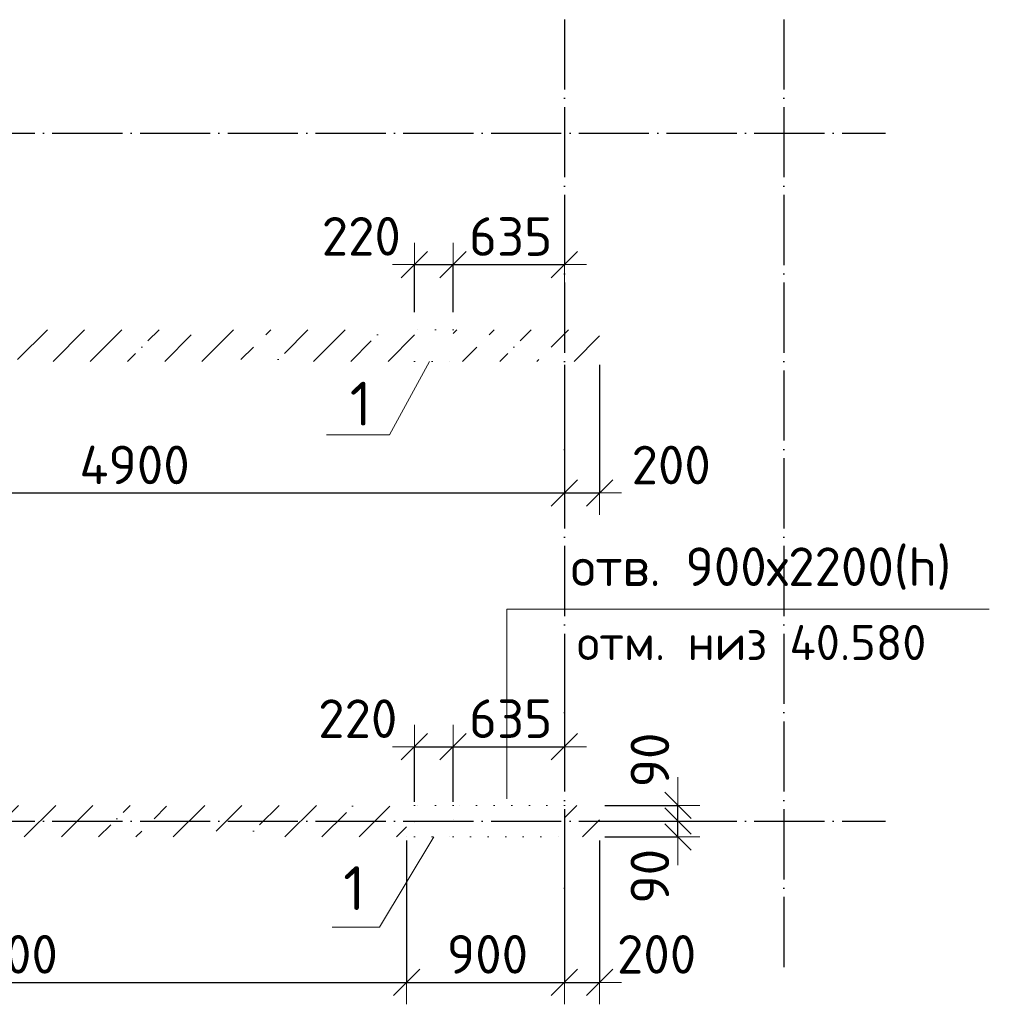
# Model space of a CAD drawing. Header units: millimetres. Extents: x 5270 to 109257, y 6192 to 41948.
# Tile 7 of 9: x 10795 to 16321, y 30656 to 36267. Entities that reach past the tile are written whole.
import ezdxf

# ---------------------------------------------------------------- set-up
doc = ezdxf.new("R2010")
doc.units = ezdxf.units.MM
doc.header["$PDMODE"] = 65
for name, pattern in [('______11', [500, 400, -50, 0, -50]), ('______5', [1100, 800, -100, 100, -100]), ('______9', [100, 0, -100])]:
    doc.linetypes.add(name, pattern=pattern)
for name, color, linetype, lineweight in [('Высотная отметка (окна)', 7, 'Continuous', 13), ('Высотная отметка (отверстия)', 7, 'Continuous', 13), ('Размерная линия_ общее', 7, 'Continuous', 13), ('Стена_ общее', 7, 'Continuous', 35)]:
    doc.layers.add(name, color=color, linetype=linetype, lineweight=lineweight)
doc.layers.add('Осевая линия_ общее', color=7, linetype='______5', lineweight=13, true_color=0xa0a0a0)
doc.styles.add('ISOCPEUR', font='ISOCPEUR')
doc.dimstyles.new('DIMSTYLE_3', dxfattribs={"dimtxt": 220, "dimasz": 250, "dimexe": 0, "dimexo": 0, "dimgap": 110, "dimtad": 2, "dimdec": 0, "dimrnd": 5, "dimzin": 12, "dimdsep": 46, "dimtxsty": 'ISOCPEUR', "dimblk1": 'ALL_ML_STRICH', "dimblk2": 'ALL_ML_STRICH', "dimsah": 1, "dimcen": 0, "dimclrd": 7, "dimclre": 256, "dimclrt": 7, "dimadec": 0, "dimazin": 0, "dimtfac": 1, "dimtdec": 0, "dimtix": 1, "dimtmove": 2, "dimatfit": 3, "dimfxl": 0, "dimtvp": 1.2, "dimtzin": 0, "dimlwd": 0, "dimlwe": -3, "dimarcsym": 0})
doc.dimstyles.new('DIMSTYLE_5', dxfattribs={"dimtxt": 220, "dimasz": 250, "dimexe": 0, "dimexo": 0, "dimgap": 110, "dimtad": 2, "dimdec": 0, "dimrnd": 5, "dimzin": 12, "dimdsep": 46, "dimtxsty": 'ISOCPEUR', "dimblk1": 'ALL_ML_STRICH', "dimblk2": 'ALL_ML_STRICH', "dimsah": 1, "dimcen": 0, "dimclrd": 7, "dimclre": 256, "dimclrt": 7, "dimadec": 0, "dimazin": 0, "dimtfac": 1, "dimtdec": 0, "dimtix": 1, "dimtmove": 2, "dimatfit": 3, "dimfxl": 0, "dimtzin": 0, "dimlwd": 0, "dimlwe": -3, "dimarcsym": 0})
pattern_1 = [(45, (0, 0), (-212.132, 212.132), [400, -50, 0, -50]), (45, (-106.07, 106.07), (-212.132, 212.132), [800, -100, 100, -100])]

# ---------------------------------------------------------------- blocks, each defined once
blk = doc.blocks.new('ALL_ML_STRICH')
at = {"color": 0, "linetype": 'ByBlock', "lineweight": -2}
for p, q in [((0, -0.5), (0, 0.5)), ((-0.3, -0.3), (0.3, 0.3)), ((-1, 0), (0.5, 0))]:
    blk.add_line(p, q, dxfattribs=at)
blk = doc.blocks.new('*D14')
at = {"layer": 'DEFPOINTS', "color": 7, "linetype": 'Continuous', "lineweight": 13, "transparency": 33554687}
for p in [(14110, 31700), (14110, 31610), (14546.1, 31610)]:
    blk.add_point(p, dxfattribs=at)
at = {"layer": 'Размерная линия_ общее', "color": 253, "linetype": 'Continuous', "lineweight": -2, "true_color": 0xa0a0a0, "transparency": 33554687}
for p, q in [((14130, 31700), (14546.1, 31700)), ((14130, 31610), (14546.1, 31610))]:
    blk.add_line(p, q, dxfattribs=at)
at = {"layer": 'Размерная линия_ общее', "color": 7, "linetype": 'Continuous', "lineweight": -2, "transparency": 33554687}
blk.add_line((14546.1, 31610), (14546.1, 31700), dxfattribs=at)
at = {"layer": 'Размерная линия_ общее', "color": 7, "linetype": 'Continuous', "lineweight": 13, "transparency": 33554687, "xscale": 250, "yscale": 250, "zscale": 250}
for p, rotation in [((14546.1, 31610), 270), ((14546.1, 31700), 90)]:
    blk.add_blockref('ALL_ML_STRICH', p, dxfattribs=dict(at, rotation=rotation))
at = {"layer": 'Размерная линия_ общее', "color": 7, "linetype": 'Continuous', "lineweight": 13, "transparency": 33554687, "insert": (14386.5, 31385.7), "char_height": 220, "width": 440, "attachment_point": 5, "rotation": 90, "style": 'ISOCPEUR'}
blk.add_mtext('\\A1;{90}', dxfattribs=at)
blk = doc.blocks.new('*D15')
at = {"layer": 'DEFPOINTS', "color": 7, "linetype": 'Continuous', "lineweight": 13, "transparency": 33554687}
for p in [(14110, 31790), (14110, 31700), (14546.1, 31700)]:
    blk.add_point(p, dxfattribs=at)
at = {"layer": 'Размерная линия_ общее', "color": 253, "linetype": 'Continuous', "lineweight": -2, "true_color": 0xa0a0a0, "transparency": 33554687}
for p, q in [((14130, 31790), (14546.1, 31790)), ((14130, 31700), (14546.1, 31700))]:
    blk.add_line(p, q, dxfattribs=at)
at = {"layer": 'Размерная линия_ общее', "color": 7, "linetype": 'Continuous', "lineweight": -2, "transparency": 33554687}
blk.add_line((14546.1, 31700), (14546.1, 31790), dxfattribs=at)
at = {"layer": 'Размерная линия_ общее', "color": 7, "linetype": 'Continuous', "lineweight": 13, "transparency": 33554687, "xscale": 250, "yscale": 250, "zscale": 250}
for p, rotation in [((14546.1, 31700), 270), ((14546.1, 31790), 90)]:
    blk.add_blockref('ALL_ML_STRICH', p, dxfattribs=dict(at, rotation=rotation))
at = {"layer": 'Размерная линия_ общее', "color": 7, "linetype": 'Continuous', "lineweight": 13, "transparency": 33554687, "insert": (14386.8, 32048.5), "char_height": 220, "width": 440, "attachment_point": 5, "rotation": 90, "style": 'ISOCPEUR'}
blk.add_mtext('\\A1;{90}', dxfattribs=at)
blk = doc.blocks.new('*D28')
at = {"layer": 'DEFPOINTS', "color": 7, "linetype": 'Continuous', "lineweight": 13, "transparency": 33554687}
for p in [(9000, 34320), (13900, 34320), (9000, 33570.1)]:
    blk.add_point(p, dxfattribs=at)
at = {"layer": 'Размерная линия_ общее', "color": 253, "linetype": 'Continuous', "lineweight": -2, "true_color": 0xa0a0a0, "transparency": 33554687}
for p, q in [((9000, 34300), (9000, 33570.1)), ((13900, 34300), (13900, 33570.1))]:
    blk.add_line(p, q, dxfattribs=at)
at = {"layer": 'Размерная линия_ общее', "color": 7, "linetype": 'Continuous', "lineweight": -2, "transparency": 33554687}
blk.add_line((9000, 33570.1), (13900, 33570.1), dxfattribs=at)
at = {"layer": 'Размерная линия_ общее', "color": 7, "linetype": 'Continuous', "lineweight": 13, "transparency": 33554687, "xscale": 250, "yscale": 250, "zscale": 250, "rotation": 180}
blk.add_blockref('ALL_ML_STRICH', (9000, 33570.1), dxfattribs=at)
at = {"layer": 'Размерная линия_ общее', "color": 7, "linetype": 'Continuous', "lineweight": 13, "transparency": 33554687, "xscale": 250, "yscale": 250, "zscale": 250}
blk.add_blockref('ALL_ML_STRICH', (13900, 33570.1), dxfattribs=at)
at = {"layer": 'Размерная линия_ общее', "color": 7, "linetype": 'Continuous', "lineweight": 13, "transparency": 33554687, "insert": (11450, 33730.1), "char_height": 220, "width": 880, "attachment_point": 5, "style": 'ISOCPEUR'}
blk.add_mtext('\\A1;{4900}', dxfattribs=at)
blk = doc.blocks.new('*D29')
at = {"layer": 'DEFPOINTS', "color": 7, "linetype": 'Continuous', "lineweight": 13, "transparency": 33554687}
for p in [(13900, 34320), (14100, 34320), (13900, 33570.1)]:
    blk.add_point(p, dxfattribs=at)
at = {"layer": 'Размерная линия_ общее', "color": 253, "linetype": 'Continuous', "lineweight": -2, "true_color": 0xa0a0a0, "transparency": 33554687}
for p, q in [((13900, 34300), (13900, 33570.1)), ((14100, 34300), (14100, 33570.1))]:
    blk.add_line(p, q, dxfattribs=at)
at = {"layer": 'Размерная линия_ общее', "color": 7, "linetype": 'Continuous', "lineweight": -2, "transparency": 33554687}
blk.add_line((13900, 33570.1), (14100, 33570.1), dxfattribs=at)
at = {"layer": 'Размерная линия_ общее', "color": 7, "linetype": 'Continuous', "lineweight": 13, "transparency": 33554687, "xscale": 250, "yscale": 250, "zscale": 250, "rotation": 180}
blk.add_blockref('ALL_ML_STRICH', (13900, 33570.1), dxfattribs=at)
at = {"layer": 'Размерная линия_ общее', "color": 7, "linetype": 'Continuous', "lineweight": 13, "transparency": 33554687, "xscale": 250, "yscale": 250, "zscale": 250}
blk.add_blockref('ALL_ML_STRICH', (14100, 33570.1), dxfattribs=at)
at = {"layer": 'Размерная линия_ общее', "color": 7, "linetype": 'Continuous', "lineweight": 13, "transparency": 33554687, "insert": (14508.1, 33729.6), "char_height": 220, "width": 660, "attachment_point": 5, "style": 'ISOCPEUR'}
blk.add_mtext('\\A1;{200}', dxfattribs=at)
blk = doc.blocks.new('*D31')
at = {"layer": 'DEFPOINTS', "color": 7, "linetype": 'Continuous', "lineweight": 13, "transparency": 33554687}
for p in [(8400, 31600), (13000, 31610), (8400, 30781.3)]:
    blk.add_point(p, dxfattribs=at)
at = {"layer": 'Размерная линия_ общее', "color": 253, "linetype": 'Continuous', "lineweight": -2, "true_color": 0xa0a0a0, "transparency": 33554687}
for p, q in [((13000, 31590), (13000, 30781.3)), ((8400, 31580), (8400, 30781.3))]:
    blk.add_line(p, q, dxfattribs=at)
at = {"layer": 'Размерная линия_ общее', "color": 7, "linetype": 'Continuous', "lineweight": -2, "transparency": 33554687}
blk.add_line((8400, 30781.3), (13000, 30781.3), dxfattribs=at)
at = {"layer": 'Размерная линия_ общее', "color": 7, "linetype": 'Continuous', "lineweight": 13, "transparency": 33554687, "xscale": 250, "yscale": 250, "zscale": 250, "rotation": 180}
blk.add_blockref('ALL_ML_STRICH', (8400, 30781.3), dxfattribs=at)
at = {"layer": 'Размерная линия_ общее', "color": 7, "linetype": 'Continuous', "lineweight": 13, "transparency": 33554687, "xscale": 250, "yscale": 250, "zscale": 250}
blk.add_blockref('ALL_ML_STRICH', (13000, 30781.3), dxfattribs=at)
at = {"layer": 'Размерная линия_ общее', "color": 7, "linetype": 'Continuous', "lineweight": 13, "transparency": 33554687, "insert": (10700, 30941.3), "char_height": 220, "width": 880, "attachment_point": 5, "style": 'ISOCPEUR'}
blk.add_mtext('\\A1;{4600}', dxfattribs=at)
blk = doc.blocks.new('*D32')
at = {"layer": 'DEFPOINTS', "color": 7, "linetype": 'Continuous', "lineweight": 13, "transparency": 33554687}
for p in [(13000, 31610), (13900, 31610), (13000, 30781.3)]:
    blk.add_point(p, dxfattribs=at)
at = {"layer": 'Размерная линия_ общее', "color": 253, "linetype": 'Continuous', "lineweight": -2, "true_color": 0xa0a0a0, "transparency": 33554687}
for p, q in [((13000, 31590), (13000, 30781.3)), ((13900, 31590), (13900, 30781.3))]:
    blk.add_line(p, q, dxfattribs=at)
at = {"layer": 'Размерная линия_ общее', "color": 7, "linetype": 'Continuous', "lineweight": -2, "transparency": 33554687}
blk.add_line((13000, 30781.3), (13900, 30781.3), dxfattribs=at)
at = {"layer": 'Размерная линия_ общее', "color": 7, "linetype": 'Continuous', "lineweight": 13, "transparency": 33554687, "xscale": 250, "yscale": 250, "zscale": 250, "rotation": 180}
blk.add_blockref('ALL_ML_STRICH', (13000, 30781.3), dxfattribs=at)
at = {"layer": 'Размерная линия_ общее', "color": 7, "linetype": 'Continuous', "lineweight": 13, "transparency": 33554687, "xscale": 250, "yscale": 250, "zscale": 250}
blk.add_blockref('ALL_ML_STRICH', (13900, 30781.3), dxfattribs=at)
at = {"layer": 'Размерная линия_ общее', "color": 7, "linetype": 'Continuous', "lineweight": 13, "transparency": 33554687, "insert": (13461, 30941.3), "char_height": 220, "width": 660, "attachment_point": 5, "style": 'ISOCPEUR'}
blk.add_mtext('\\A1;{900}', dxfattribs=at)
blk = doc.blocks.new('*D33')
at = {"layer": 'DEFPOINTS', "color": 7, "linetype": 'Continuous', "lineweight": 13, "transparency": 33554687}
for p in [(13900, 31610), (14100, 31610), (13900, 30781.3)]:
    blk.add_point(p, dxfattribs=at)
at = {"layer": 'Размерная линия_ общее', "color": 253, "linetype": 'Continuous', "lineweight": -2, "true_color": 0xa0a0a0, "transparency": 33554687}
for p, q in [((13900, 31590), (13900, 30781.3)), ((14100, 31590), (14100, 30781.3))]:
    blk.add_line(p, q, dxfattribs=at)
at = {"layer": 'Размерная линия_ общее', "color": 7, "linetype": 'Continuous', "lineweight": -2, "transparency": 33554687}
blk.add_line((13900, 30781.3), (14100, 30781.3), dxfattribs=at)
at = {"layer": 'Размерная линия_ общее', "color": 7, "linetype": 'Continuous', "lineweight": 13, "transparency": 33554687, "xscale": 250, "yscale": 250, "zscale": 250, "rotation": 180}
blk.add_blockref('ALL_ML_STRICH', (13900, 30781.3), dxfattribs=at)
at = {"layer": 'Размерная линия_ общее', "color": 7, "linetype": 'Continuous', "lineweight": 13, "transparency": 33554687, "xscale": 250, "yscale": 250, "zscale": 250}
blk.add_blockref('ALL_ML_STRICH', (14100, 30781.3), dxfattribs=at)
at = {"layer": 'Размерная линия_ общее', "color": 7, "linetype": 'Continuous', "lineweight": 13, "transparency": 33554687, "insert": (14425.1, 30941), "char_height": 220, "width": 660, "attachment_point": 5, "style": 'ISOCPEUR'}
blk.add_mtext('\\A1;{200}', dxfattribs=at)
blk = doc.blocks.new('СЛОЖНЫЙ_ОБЪЕКТ_1')
at = {"layer": 'Осевая линия_ общее', "color": 253, "linetype": '______11', "lineweight": -3, "true_color": 0xa0a0a0, "transparency": 33554687}
for p, q in [((13900, 41270), (13900, 30850)), ((15150, 41270), (15150, 30850)), ((5980, 35620), (15730, 35620)), ((5980, 31700), (15730, 31700))]:
    blk.add_line(p, q, dxfattribs=at)
blk = doc.blocks.new('*D59')
at = {"layer": 'DEFPOINTS', "color": 7, "linetype": 'Continuous', "lineweight": 13, "transparency": 33554687}
for p in [(13045, 32123.8), (13045, 31790), (13265, 31790)]:
    blk.add_point(p, dxfattribs=at)
at = {"layer": 'Размерная линия_ общее', "color": 253, "linetype": 'Continuous', "lineweight": -2, "true_color": 0xa0a0a0, "transparency": 33554687}
for p, q in [((13045, 31810), (13045, 32123.8)), ((13265, 31810), (13265, 32123.8))]:
    blk.add_line(p, q, dxfattribs=at)
at = {"layer": 'Размерная линия_ общее', "color": 7, "linetype": 'Continuous', "lineweight": -2, "transparency": 33554687}
blk.add_line((13045, 32123.8), (13265, 32123.8), dxfattribs=at)
at = {"layer": 'Размерная линия_ общее', "color": 7, "linetype": 'Continuous', "lineweight": 13, "transparency": 33554687, "xscale": 250, "yscale": 250, "zscale": 250, "rotation": 180}
blk.add_blockref('ALL_ML_STRICH', (13045, 32123.8), dxfattribs=at)
at = {"layer": 'Размерная линия_ общее', "color": 7, "linetype": 'Continuous', "lineweight": 13, "transparency": 33554687, "xscale": 250, "yscale": 250, "zscale": 250}
blk.add_blockref('ALL_ML_STRICH', (13265, 32123.8), dxfattribs=at)
at = {"layer": 'Размерная линия_ общее', "color": 7, "linetype": 'Continuous', "lineweight": 13, "transparency": 33554687, "insert": (12722, 32284.1), "char_height": 220, "width": 660, "attachment_point": 5, "style": 'ISOCPEUR'}
blk.add_mtext('\\A1;{220}', dxfattribs=at)
blk = doc.blocks.new('*D60')
at = {"layer": 'DEFPOINTS', "color": 7, "linetype": 'Continuous', "lineweight": 13, "transparency": 33554687}
for p in [(13900, 32773.7), (13265, 32123.8), (13265, 31790)]:
    blk.add_point(p, dxfattribs=at)
at = {"layer": 'Размерная линия_ общее', "color": 253, "linetype": 'Continuous', "lineweight": -2, "true_color": 0xa0a0a0, "transparency": 33554687}
for p, q in [((13900, 32753.7), (13900, 32123.8)), ((13265, 31810), (13265, 32123.8))]:
    blk.add_line(p, q, dxfattribs=at)
at = {"layer": 'Размерная линия_ общее', "color": 7, "linetype": 'Continuous', "lineweight": -2, "transparency": 33554687}
blk.add_line((13265, 32123.8), (13900, 32123.8), dxfattribs=at)
at = {"layer": 'Размерная линия_ общее', "color": 7, "linetype": 'Continuous', "lineweight": 13, "transparency": 33554687, "xscale": 250, "yscale": 250, "zscale": 250, "rotation": 180}
blk.add_blockref('ALL_ML_STRICH', (13265, 32123.8), dxfattribs=at)
at = {"layer": 'Размерная линия_ общее', "color": 7, "linetype": 'Continuous', "lineweight": 13, "transparency": 33554687, "xscale": 250, "yscale": 250, "zscale": 250}
blk.add_blockref('ALL_ML_STRICH', (13900, 32123.8), dxfattribs=at)
at = {"layer": 'Размерная линия_ общее', "color": 7, "linetype": 'Continuous', "lineweight": 13, "transparency": 33554687, "insert": (13593.5, 32283.8), "char_height": 220, "width": 660, "attachment_point": 5, "style": 'ISOCPEUR'}
blk.add_mtext('\\A1;{635}', dxfattribs=at)
blk = doc.blocks.new('*D61')
at = {"layer": 'DEFPOINTS', "color": 7, "linetype": 'Continuous', "lineweight": 13, "transparency": 33554687}
for p in [(13045, 34871.4), (13045, 34500), (13265, 34500)]:
    blk.add_point(p, dxfattribs=at)
at = {"layer": 'Размерная линия_ общее', "color": 253, "linetype": 'Continuous', "lineweight": -2, "true_color": 0xa0a0a0, "transparency": 33554687}
for p, q in [((13045, 34600), (13045, 34871.4)), ((13265, 34600), (13265, 34871.4))]:
    blk.add_line(p, q, dxfattribs=at)
at = {"layer": 'Размерная линия_ общее', "color": 7, "linetype": 'Continuous', "lineweight": -2, "transparency": 33554687}
blk.add_line((13045, 34871.4), (13265, 34871.4), dxfattribs=at)
at = {"layer": 'Размерная линия_ общее', "color": 7, "linetype": 'Continuous', "lineweight": 13, "transparency": 33554687, "xscale": 250, "yscale": 250, "zscale": 250, "rotation": 180}
blk.add_blockref('ALL_ML_STRICH', (13045, 34871.4), dxfattribs=at)
at = {"layer": 'Размерная линия_ общее', "color": 7, "linetype": 'Continuous', "lineweight": 13, "transparency": 33554687, "xscale": 250, "yscale": 250, "zscale": 250}
blk.add_blockref('ALL_ML_STRICH', (13265, 34871.4), dxfattribs=at)
at = {"layer": 'Размерная линия_ общее', "color": 7, "linetype": 'Continuous', "lineweight": 13, "transparency": 33554687, "insert": (12742, 35032.8), "char_height": 220, "width": 660, "attachment_point": 5, "style": 'ISOCPEUR'}
blk.add_mtext('\\A1;{220}', dxfattribs=at)
blk = doc.blocks.new('*D62')
at = {"layer": 'DEFPOINTS', "color": 7, "linetype": 'Continuous', "lineweight": 13, "transparency": 33554687}
for p in [(13900, 34985.6), (13265, 34871.4), (13265, 34500)]:
    blk.add_point(p, dxfattribs=at)
at = {"layer": 'Размерная линия_ общее', "color": 253, "linetype": 'Continuous', "lineweight": -2, "true_color": 0xa0a0a0, "transparency": 33554687}
for p, q in [((13265, 34600), (13265, 34871.4)), ((13900, 34885.6), (13900, 34871.4))]:
    blk.add_line(p, q, dxfattribs=at)
at = {"layer": 'Размерная линия_ общее', "color": 7, "linetype": 'Continuous', "lineweight": -2, "transparency": 33554687}
blk.add_line((13265, 34871.4), (13900, 34871.4), dxfattribs=at)
at = {"layer": 'Размерная линия_ общее', "color": 7, "linetype": 'Continuous', "lineweight": 13, "transparency": 33554687, "xscale": 250, "yscale": 250, "zscale": 250, "rotation": 180}
blk.add_blockref('ALL_ML_STRICH', (13265, 34871.4), dxfattribs=at)
at = {"layer": 'Размерная линия_ общее', "color": 7, "linetype": 'Continuous', "lineweight": 13, "transparency": 33554687, "xscale": 250, "yscale": 250, "zscale": 250}
blk.add_blockref('ALL_ML_STRICH', (13900, 34871.4), dxfattribs=at)
at = {"layer": 'Размерная линия_ общее', "color": 7, "linetype": 'Continuous', "lineweight": 13, "transparency": 33554687, "insert": (13593.5, 35031.4), "char_height": 220, "width": 660, "attachment_point": 5, "style": 'ISOCPEUR'}
blk.add_mtext('\\A1;{635}', dxfattribs=at)

msp = doc.modelspace()

# ---------------------------------------------------------------- hatches: boundary and pattern name
at = {"layer": 'Стена_ общее', "linetype": 'Continuous', "lineweight": 18, "transparency": 33554687}
h = msp.add_hatch(dxfattribs=at)
h.set_pattern_fill('__________539', scale=100, style=0, pattern_type=2)
h.set_pattern_definition(pattern_1)
h.paths.add_polyline_path([(13045, 34500), (8500, 34500), (8500, 34320), (13045, 34320)], flags=0)
h = msp.add_hatch(dxfattribs=at)
h.set_pattern_fill('__________539', scale=100, style=0, pattern_type=2)
h.set_pattern_definition(pattern_1)
h.paths.add_polyline_path([(14100, 34500), (13265, 34500), (13265, 34320), (14100, 34320)], flags=0)
h = msp.add_hatch(dxfattribs=at)
h.set_pattern_fill('__________539', scale=100, style=0, pattern_type=2)
h.set_pattern_definition(pattern_1)
h.paths.add_polyline_path([(13000, 31790), (8320, 31790), (8320, 31610), (13000, 31610)], flags=0)
h = msp.add_hatch(dxfattribs=at)
h.set_pattern_fill('__________539', scale=100, style=0, pattern_type=2)
h.set_pattern_definition(pattern_1)
h.paths.add_polyline_path([(13900, 31790), (13900, 31610), (14100, 31610), (14100, 31790)], flags=0)

# ---------------------------------------------------------------- linework, layer by layer
at = {"layer": 'Высотная отметка (окна)', "color": 7, "linetype": 'Continuous', "lineweight": 13, "transparency": 33554687}
msp.add_lwpolyline([(13570.9, 31827.6), (13570.9, 32907.8), (16320.9, 32907.8)], dxfattribs=at)
at = {"layer": 'Высотная отметка (отверстия)', "color": 7, "linetype": 'Continuous', "lineweight": 13, "transparency": 33554687}
for points in [[(13131.6, 34320), (12903.7, 33900.8), (12543.7, 33900.8)], [(13155, 31610), (12846.7, 31096.7), (12576.7, 31096.7)]]:
    msp.add_lwpolyline(points, dxfattribs=at)
at = {"layer": 'Стена_ общее', "color": 7, "linetype": '______9', "lineweight": 13, "transparency": 33554687}
for p, q in [((13265, 34500), (13045, 34500)), ((13265, 34500), (13045, 34500)), ((13045, 34320), (13265, 34320)), ((13045, 34320), (13265, 34320)), ((13045, 31790), (13000, 31790)), ((13045, 31790), (13000, 31790)), ((13265, 31790), (13045, 31790)), ((13045, 31790), (13045, 31610)), ((13265, 31790), (13045, 31790)), ((13265, 31790), (13045, 31790)), ((13265, 31610), (13265, 31790)), ((13900, 31790), (13265, 31790)), ((13900, 31790), (13265, 31790)), ((13000, 31610), (13045, 31610)), ((13000, 31610), (13045, 31610)), ((13045, 31610), (13265, 31610)), ((13045, 31610), (13265, 31610)), ((13045, 31610), (13265, 31610)), ((13265, 31610), (13900, 31610)), ((13265, 31610), (13900, 31610))]:
    msp.add_line(p, q, dxfattribs=at)

# ---------------------------------------------------------------- block references
at = {"layer": 'Осевая линия_ общее', "color": 253, "linetype": '______11', "lineweight": -3, "true_color": 0xa0a0a0, "transparency": 33554687}
msp.add_blockref('СЛОЖНЫЙ_ОБЪЕКТ_1', (0, 0), dxfattribs=at)

# ---------------------------------------------------------------- texts
at = {"layer": 'Высотная отметка (окна)', "color": 7, "linetype": 'Continuous', "lineweight": 13, "transparency": 33554687, "style": 'ISOCPEUR'}
for s, insert, char_height, width, attachment_point in [('\\A1;{\\fISOCPEUR|i0|b0;\\H220.000000;\\W1.000000;\\C7;отв. 900х2200(h)}\\P', (13935.9, 33018.5), 220, 2373.905, 7), ('\\A1;{\\fISOCPEUR|i0|b0;\\H200.000000;\\W1.000000;\\C7;отм. низ 40.580}\\P', (13971.2, 32817.8), 200, 2068.01, 1)]:
    msp.add_mtext(s, dxfattribs=dict(at, insert=insert, char_height=char_height, width=width, attachment_point=attachment_point))
at = {"layer": 'Высотная отметка (отверстия)', "color": 7, "linetype": 'Continuous', "lineweight": 13, "transparency": 33554687, "char_height": 250, "width": 194.444, "attachment_point": 8, "style": 'ISOCPEUR'}
for insert in [(12739.1, 33953.8), (12701.7, 31193.3)]:
    msp.add_mtext('\\A1;{\\fISOCPEUR|i0|b0;\\H250.000000;\\W1.000000;\\C7;1}\\P', dxfattribs=dict(at, insert=insert))

# ---------------------------------------------------------------- dimensions: what is measured, and where the dimension line sits
at = {"layer": 'Размерная линия_ общее', "color": 7, "linetype": 'Continuous', "lineweight": 13, "transparency": 33554687}
for base, p1, p2, dimstyle, picture, middle in [((13265, 34871.4), (13045, 34600), (13265, 34600), 'DIMSTYLE_3', '*D61', (12742, 35032.8)), ((13900, 34871.4), (13265, 34600), (13900, 34885.6), 'DIMSTYLE_3', '*D62', (13593.5, 35031.4)), ((13900, 33570.1), (9000, 34300), (13900, 34300), 'DIMSTYLE_5', '*D28', (11450, 33730.1)), ((14100, 33570.1), (13900, 34300), (14100, 34300), 'DIMSTYLE_3', '*D29', (14508.1, 33729.6)), ((13900, 32123.8), (13265, 31810), (13900, 32753.7), 'DIMSTYLE_3', '*D60', (13593.5, 32283.8)), ((13265, 32123.8), (13045, 31810), (13265, 31810), 'DIMSTYLE_3', '*D59', (12722, 32284.1)), ((13000, 30781.3), (8400, 31580), (13000, 31590), 'DIMSTYLE_5', '*D31', (10700, 30941.3)), ((13900, 30781.3), (13000, 31590), (13900, 31590), 'DIMSTYLE_5', '*D32', (13461, 30941.3)), ((14100, 30781.3), (13900, 31590), (14100, 31590), 'DIMSTYLE_3', '*D33', (14425.1, 30941))]:
    dim = msp.add_linear_dim(base=base, p1=p1, p2=p2, dimstyle=dimstyle, override={"dimpost": '<>', "dimclrd": 7, "dimclre": 253, "dimclrt": 7, "dimlwd": 0, "dimlwe": 65533}, dxfattribs=at)
    dim.commit()
    dim.dimension.update_dxf_attribs({"geometry": picture, "text_midpoint": middle, "dimtype": 160})
for base, p1, p2, picture, middle in [((14546.1, 31790), (14130, 31700), (14130, 31790), '*D15', (14386.8, 32048.5)), ((14546.1, 31700), (14130, 31610), (14130, 31700), '*D14', (14386.5, 31385.7))]:
    dim = msp.add_linear_dim(base=base, p1=p1, p2=p2, angle=90, dimstyle='DIMSTYLE_3', override={"dimpost": '<>', "dimclrd": 7, "dimclre": 253, "dimclrt": 7, "dimlwd": 0, "dimlwe": 65533}, dxfattribs=at)
    dim.commit()
    dim.dimension.update_dxf_attribs({"geometry": picture, "text_midpoint": middle, "dimtype": 160})

doc.saveas('drawing.dxf')
